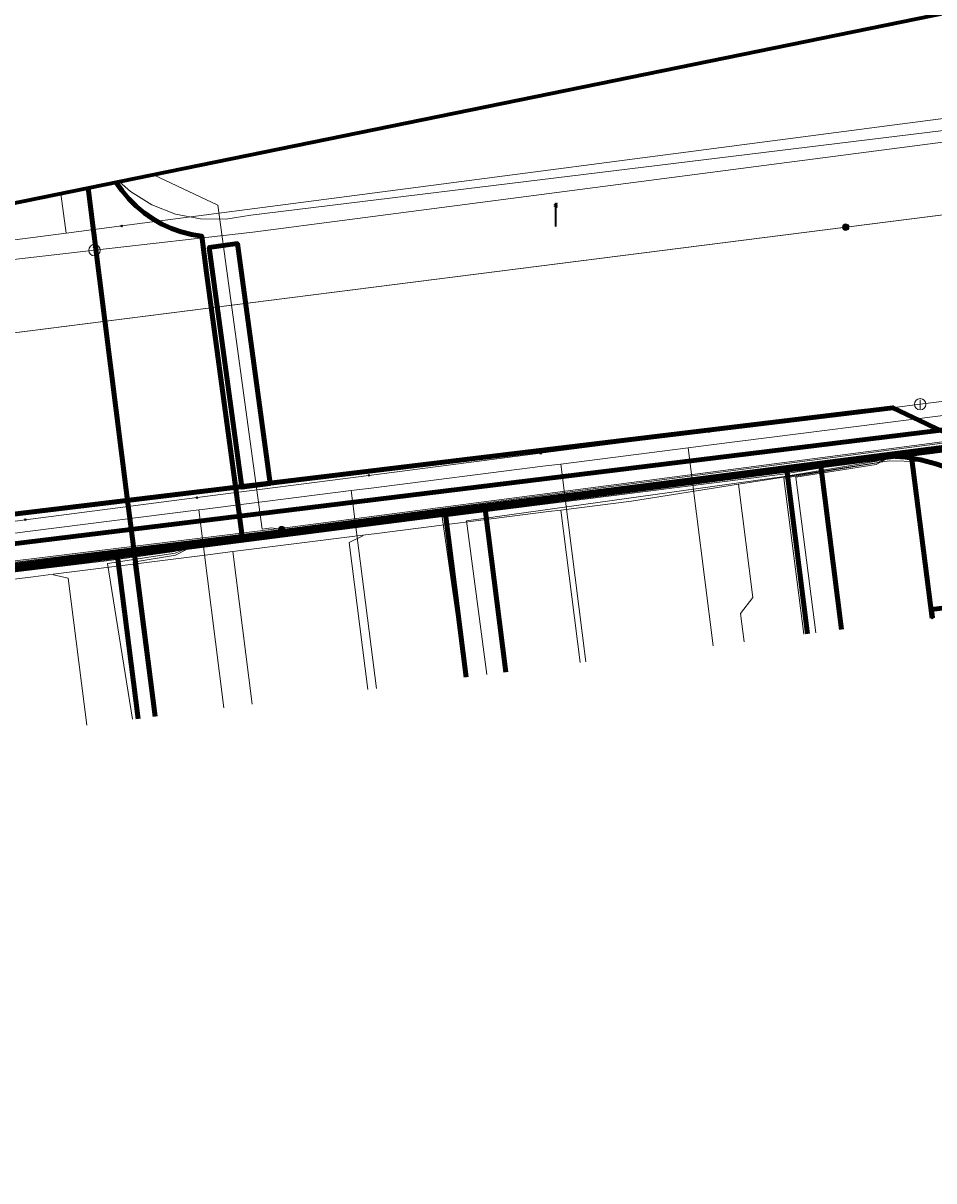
# Model space of a CAD drawing. Extents: x 152558 to 154479, y 462974 to 463683.
# Tile 33 of 256: x 152790 to 152822, y 463603 to 463643. Entities that reach past the tile are written whole.
import ezdxf
from ezdxf.enums import TextEntityAlignment as Align
from ezdxf.lldxf.tags import DXFTag

# ---------------------------------------------------------------- set-up
doc = ezdxf.new("R2010")
doc.units = 0
doc.header["$LTSCALE"] = 0.2
doc.layers.get('0').update_dxf_attribs({"linetype": 'CONTINUOUS'})
for name, color, linetype, lineweight in [('B-RO-KL-DATA_COAXIAAL_17_ZIGGO BV-G', 90, 'KL-DATA-N', 18), ('B-RO-KL-DATA_COAXIAAL_7_ZIGGO BV-G', 90, 'KL-DATA-N', 18), ('B-RO-KL-DATA_DUCT_ZIGGO BV-G', 90, 'CONTINUOUS', 100), ('B-RO-KL-DATA_HULPSTUK_KPN BV-S', 90, 'CONTINUOUS', 25), ('B-RO-KL-DATA_HULPSTUK_REGGEFIBER OPERATOR BV-S', 90, 'CONTINUOUS', 25), ('B-RO-KL-DATA_HULPSTUK_STEDIN NETBEHEER BV-S', 90, 'CONTINUOUS', 25), ('B-RO-KL-DATA_KABELBED_KPN BV-G', 90, 'CONTINUOUS', 100), ('B-RO-KL-DATA_KABELBED_ZIGGO BV-G', 90, 'CONTINUOUS', 100), ('B-RO-KL-DATA_MANTELBUIS_ASBESTCEMENT_KPN BV-G', 90, 'CONTINUOUS', 100), ('B-RO-KL-DATA_MANTELBUIS_ZIGGO BV-G', 90, 'CONTINUOUS', 100), ('B-RO-KL-DATA_REGGEFIBER OPERATOR BV-G', 90, 'KL-DATA-N', 18), ('B-RO-KL-DATA_STEDIN NETBEHEER BV-G', 90, 'KL-DATA-N', 18), ('B-RO-KL-ET_LS_400 V_STEDIN NETBEHEER BV-G', 190, 'KL-LS-N', 18), ('B-RO-KL-ET_LS_GEMEENTE AMERSFOORT-S', 190, 'CONTINUOUS', 25), ('B-RO-KL-ET_LS_MANTELBUIS_GIETIJZER_50_STEDIN NETBEHEER BV-G', 190, 'CONTINUOUS', 100), ('B-RO-KL-ET_MS_10 KV_STEDIN NETBEHEER BV-G', 130, 'KL-MS-N', 18), ('B-RO-KL-ET_MS_HULPSTUK_STEDIN NETBEHEER BV-S', 130, 'CONTINUOUS', 25), ('B-RO-KL-ET_MS_MANTELBUIS_GIETIJZER_50_STEDIN NETBEHEER BV-G', 130, 'CONTINUOUS', 100), ('B-RO-KL-GAS_LD_HULPSTUK_STEDIN NETBEHEER BV-S', 50, 'CONTINUOUS', 25), ('B-RO-KL-GAS_LD_PE_32_0.1 BAR_STEDIN NETBEHEER BV-G', 50, 'KL-GAS-LD-N', 18), ('B-RO-KL-GAS_LD_PVC_160_0.1 BAR_STEDIN NETBEHEER BV-G', 50, 'KL-GAS-LD-N', 18), ('B-RO-KL-GAS_LD_PVC_63_0.1 BAR_STEDIN NETBEHEER BV-G', 50, 'KL-GAS-LD-N', 18), ('B-RO-KL-WATER_100_VITENS-G', 170, 'KL-WATER-N', 18), ('B-RO-KL-WATER_HULPSTUK_VITENS-S', 170, 'CONTINUOUS', 25), ('B-RO-OG-INFO_ORIENTATIEPOLYGOON-GV', 7, 'CONTINUOUS', 70)]:
    doc.layers.add(name, color=color, linetype=linetype, lineweight=lineweight)
doc.styles.add('NLCS-ISO', font='NLCS-ISO.ttf')
tags = doc.linetypes.add('KL-DATA-N', pattern='A,4,-1,[101,NLCS.SHX,S=0.5,R=0,X=0,Y=0],-1,4,-1,["D",Standard,S=1,R=0,X=-0.25,Y=-0.5],-1.5', length=12.5).pattern_tags.tags
tags[18] = DXFTag(74, 10)
tags = doc.linetypes.add('KL-GAS-LD-N', pattern='A,4,-1,[69,NLCS.SHX,S=0.5,R=0,X=0,Y=0],-1,4,-1,["L",Standard,S=1,R=0,X=0.25,Y=-0.5],-2', length=13).pattern_tags.tags
tags[18] = DXFTag(74, 10)
tags = doc.linetypes.add('KL-LS-N', pattern='A,4,-1,[103,NLCS.SHX,S=0.75,R=0,X=0,Y=0],-1,4,-1,["L",Standard,S=1,R=0,X=0,Y=-0.5],-2', length=13).pattern_tags.tags
tags[18] = DXFTag(74, 10)
tags = doc.linetypes.add('KL-MS-N', pattern='A,4,-1,[103,NLCS.SHX,S=0.75,R=0,X=0,Y=0],-1,4,-1,["M",Standard,S=1,R=0,X=0,Y=-0.5],-2', length=13).pattern_tags.tags
tags[18] = DXFTag(74, 10)
doc.linetypes.add('KL-WATER-N', pattern='A,7,-0.5,[168,NLCS.SHX,S=0.75,R=0,X=0.75,Y=0],-2', length=9.5)

# ---------------------------------------------------------------- blocks, each defined once
blk = doc.blocks.new('SKL-WTB_HULP_MOF-SO')
at = {"linetype": 'ByBlock', "lineweight": 18}
h = blk.add_hatch(color=0, dxfattribs=at)
h.dxf.hatch_style = 1
h.paths.add_polyline_path([(-0.5625, 0, 1), (0.5625, 0, 1)])
at = {"color": 0, "linetype": 'ByBlock', "lineweight": 18}
blk.add_circle((0, 0), 0.5625, dxfattribs=at)
at = {"color": 0, "linetype": 'ByBlock', "lineweight": 18, "style": 'NLCS-ISO', "flags": 1}
for tag, p in [('TYPE', (1.5, 0)), ('OMSCHRIJVING', (1.5, -3)), ('LABEL', (1.5, -1.5))]:
    blk.add_attdef(tag, p, '', height=1, dxfattribs=at)
blk = doc.blocks.new('SKL-WTB_HULP_T STUK-SO')
at = {"color": 0, "linetype": 'ByBlock', "lineweight": 18}
blk.add_circle((0, 0), 1, dxfattribs=at)
at = {"color": 0, "linetype": 'ByBlock', "lineweight": -2, "style": 'NLCS-ISO'}
blk.add_text('T', height=1, dxfattribs=at).set_placement((0, 0), align=Align.MIDDLE_CENTER)
at = {"color": 0, "linetype": 'ByBlock', "lineweight": 18, "style": 'NLCS-ISO', "flags": 1}
for tag, p in [('TYPE', (1.5, 0)), ('OMSCHRIJVING', (1.5, -3)), ('LABEL', (1.5, -1.5))]:
    blk.add_attdef(tag, p, '', height=1, dxfattribs=at)
blk = doc.blocks.new('SKL-WTB_HULP_OVERIG-SO')
at = {"color": 0, "linetype": 'ByBlock', "lineweight": 18}
for points in [[(-0.14, 0.14), (0.14, -0.14)], [(0.14, 0.14), (-0.14, -0.14)]]:
    blk.add_lwpolyline(points, dxfattribs=at)
at = {"color": 0, "linetype": 'ByBlock', "lineweight": 18, "style": 'NLCS-ISO', "flags": 1}
for tag, p in [('TYPE', (1.5, 0)), ('OMSCHRIJVING', (1.5, -3)), ('LABEL', (1.5, -1.5))]:
    blk.add_attdef(tag, p, '', height=1, dxfattribs=at)
blk = doc.blocks.new('SKL-WTB_HULP_AFSLUITER-SO')
at = {"color": 0, "linetype": 'ByBlock', "lineweight": 18}
blk.add_lwpolyline([(0, 0.8), (0, -0.8)], dxfattribs=at)
blk.add_circle((0, 0), 1, dxfattribs=at)
at = {"color": 0, "linetype": 'ByBlock', "lineweight": 18, "style": 'NLCS-ISO', "flags": 1}
for tag, p in [('TYPE', (1.5, 0)), ('OMSCHRIJVING', (1.5, -3)), ('LABEL', (1.5, -1.5))]:
    blk.add_attdef(tag, p, '', height=1, dxfattribs=at)
blk = doc.blocks.new('SKL-ET_LS_MAST-SO')
for p, q in [((-0.05, 2.07), (0.05, 2.07)), ((-0.05, -2), (0.05, -2))]:
    blk.add_line(p, q)
for points in [[(-0.05, -2), (-0.05, 2.07)], [(0.05, -2), (0.05, 2.07)], [(-0.18, 1.76), (-0.22, 1.76), (-0.22, 1.84), (-0.18, 1.84), (-0.18, 1.79)], [(-0.18, 1.49), (-0.22, 1.49), (-0.22, 1.57), (-0.18, 1.57), (-0.18, 1.52)], [(-0.18, 1.79), (-0.05, 1.79)], [(-0.18, 1.76), (-0.05, 1.76)], [(-0.18, 1.52), (-0.05, 1.52)], [(-0.18, 1.49), (-0.05, 1.49)], [(0.18, 1.92), (0.05, 1.92)], [(0.18, 1.89), (0.05, 1.89)], [(0.18, 1.66), (0.05, 1.66)], [(0.18, 1.63), (0.05, 1.63)], [(0.18, 1.39), (0.05, 1.39)], [(0.18, 1.36), (0.05, 1.36)], [(0.18, 1.89), (0.22, 1.89), (0.22, 1.97), (0.18, 1.97), (0.18, 1.92)], [(0.18, 1.63), (0.22, 1.63), (0.22, 1.71), (0.18, 1.71), (0.18, 1.66)], [(0.18, 1.36), (0.22, 1.36), (0.22, 1.44), (0.18, 1.44), (0.18, 1.39)]]:
    blk.add_lwpolyline(points)

msp = doc.modelspace()

# ---------------------------------------------------------------- linework, layer by layer
at = {"layer": 'B-RO-KL-DATA_COAXIAAL_17_ZIGGO BV-G', "flags": 128}
for points in [[(152622.715, 463602.905), (152628.53, 463603.638), (152632.797, 463604.176), (152633.95, 463604.321), (152635.904, 463604.568), (152637.981, 463604.83), (152638.378, 463604.882), (152649.603, 463606.339), (152650.199, 463606.417), (152661.523, 463607.888), (152665.55, 463608.411), (152669.901, 463608.976), (152670.161, 463609.01), (152671.488, 463609.182), (152678.11, 463610.321), (152680.49, 463610.632), (152686.24, 463611.385), (152693.181, 463612.293), (152694.372, 463612.449), (152698.935, 463613.046), (152702.968, 463613.555), (152714.591, 463615.022), (152717.963, 463615.456), (152726.81, 463616.596), (152728.496, 463616.813), (152737.244, 463617.941), (152738.236, 463618.069), (152739.822, 463618.273), (152743.154, 463618.703), (152748.272, 463619.361), (152758.011, 463620.616), (152761.699, 463621.091), (152767.002, 463621.775), (152775.235, 463622.233), (152780.649, 463622.93), (152784.557, 463623.433), (152792.844, 463624.5), (152793.439, 463624.577), (152804.358, 463625.983), (152805.747, 463626.162), (152816.34, 463627.526), (152817.531, 463627.679), (152820.701, 463628.087), (152822.904, 463628.371), (152823.354, 463628.426), (152825.834, 463628.731), (152830.817, 463629.343), (152831.593, 463629.438), (152831.79, 463629.462), (152835.96, 463629.975), (152840.324, 463630.531), (152854.766, 463632.369), (152859.897, 463633.036), (152876.677, 463635.219), (152876.527, 463636.147), (152875.15, 463644.67), (152874.931, 463646.026), (152874.295, 463649.959)], [(152622.715, 463602.905), (152628.53, 463603.638), (152632.797, 463604.176), (152633.95, 463604.321), (152635.904, 463604.568), (152637.981, 463604.83), (152638.378, 463604.882), (152649.603, 463606.339), (152650.199, 463606.417), (152661.523, 463607.888), (152665.55, 463608.411), (152669.901, 463608.976), (152670.161, 463609.01), (152671.488, 463609.182), (152678.11, 463610.321), (152680.49, 463610.632), (152686.24, 463611.385), (152693.181, 463612.293), (152694.372, 463612.449), (152698.935, 463613.046), (152702.968, 463613.555), (152714.591, 463615.022), (152717.963, 463615.456), (152726.81, 463616.596), (152728.496, 463616.813), (152737.244, 463617.941), (152738.236, 463618.069), (152739.822, 463618.273), (152743.154, 463618.703), (152748.272, 463619.361), (152758.011, 463620.616), (152761.699, 463621.091), (152767.002, 463621.775), (152775.235, 463622.233), (152780.649, 463622.93), (152784.557, 463623.433), (152792.844, 463624.5), (152793.439, 463624.577), (152804.358, 463625.983), (152805.747, 463626.162), (152816.34, 463627.526), (152817.531, 463627.679), (152820.701, 463628.087), (152822.904, 463628.371), (152823.354, 463628.426), (152825.834, 463628.731), (152830.817, 463629.343), (152831.593, 463629.438), (152831.79, 463629.462), (152835.96, 463629.975), (152840.324, 463630.531), (152854.766, 463632.369), (152859.897, 463633.036), (152876.677, 463635.219), (152876.527, 463636.147), (152875.15, 463644.67), (152874.931, 463646.026), (152874.295, 463649.959)], [(152791.809, 463637.43), (152792.073, 463635.351), (152793.199, 463626.47), (152819.068, 463629.599), (152820.064, 463629.719), (152821.243, 463629.16), (152821.658, 463628.963), (152821.672, 463628.956), (152822.904, 463628.371), (152823.354, 463628.426), (152825.834, 463628.731), (152830.817, 463629.343), (152831.593, 463629.438), (152831.79, 463629.462), (152835.96, 463629.975), (152840.324, 463630.531), (152854.766, 463632.369), (152859.897, 463633.036), (152876.677, 463635.219), (152876.527, 463636.147), (152875.15, 463644.67), (152874.931, 463646.026), (152874.295, 463649.959)], [(152791.809, 463637.43), (152792.073, 463635.351), (152793.199, 463626.47), (152819.068, 463629.599), (152820.064, 463629.719), (152821.243, 463629.16), (152821.658, 463628.963), (152821.672, 463628.956), (152822.904, 463628.371), (152823.354, 463628.426), (152825.834, 463628.731), (152830.817, 463629.343), (152831.593, 463629.438), (152831.79, 463629.462), (152835.96, 463629.975), (152840.324, 463630.531), (152854.766, 463632.369), (152859.897, 463633.036), (152876.677, 463635.219), (152876.527, 463636.147), (152875.15, 463644.67), (152874.931, 463646.026), (152874.295, 463649.959)], [(152839.647, 463642.674), (152838.624, 463641.795), (152840.324, 463630.531), (152835.96, 463629.975), (152831.79, 463629.462), (152831.593, 463629.438), (152830.817, 463629.343), (152825.834, 463628.731), (152823.354, 463628.426), (152822.904, 463628.371), (152821.672, 463628.956), (152821.658, 463628.963), (152821.243, 463629.16), (152820.064, 463629.719), (152819.068, 463629.599), (152793.199, 463626.47), (152739.628, 463619.992), (152738.88, 463626.623)], [(152791.809, 463637.43), (152792.073, 463635.351), (152793.199, 463626.47), (152819.068, 463629.599), (152820.064, 463629.719), (152821.243, 463629.16), (152821.658, 463628.963), (152821.672, 463628.956), (152822.904, 463628.371), (152823.354, 463628.426), (152825.834, 463628.731), (152830.817, 463629.343), (152831.593, 463629.438), (152831.79, 463629.462), (152835.96, 463629.975), (152840.324, 463630.531), (152838.624, 463641.795), (152839.647, 463642.674)], [(152791.809, 463637.43), (152792.073, 463635.351), (152793.199, 463626.47), (152793.439, 463624.577), (152792.844, 463624.5), (152784.557, 463623.433), (152780.649, 463622.93), (152775.235, 463622.233), (152767.002, 463621.775), (152761.699, 463621.091), (152758.011, 463620.616), (152748.272, 463619.361), (152743.154, 463618.703), (152739.822, 463618.273), (152738.236, 463618.069), (152737.244, 463617.941), (152728.496, 463616.813), (152726.81, 463616.596), (152717.963, 463615.456), (152714.591, 463615.022), (152702.968, 463613.555), (152698.935, 463613.046), (152694.372, 463612.449), (152693.181, 463612.293), (152686.24, 463611.385), (152680.49, 463610.632), (152678.11, 463610.321), (152671.488, 463609.182), (152670.161, 463609.01), (152669.901, 463608.976), (152665.55, 463608.411), (152661.523, 463607.888), (152650.199, 463606.417), (152649.603, 463606.339), (152638.378, 463604.882), (152637.981, 463604.83), (152635.904, 463604.568)], [(152791.809, 463637.43), (152792.073, 463635.351), (152793.199, 463626.47), (152793.439, 463624.577), (152804.358, 463625.983), (152805.747, 463626.162), (152816.34, 463627.526), (152817.531, 463627.679), (152820.701, 463628.087), (152822.904, 463628.371), (152830.82, 463629.283), (152830.966, 463628.122), (152832.107, 463619.078), (152832.532, 463615.705), (152833.415, 463608.709), (152833.515, 463607.915), (152834.679, 463598.688), (152834.841, 463597.399), (152835.588, 463591.475), (152836.404, 463585.008), (152836.454, 463584.613), (152836.542, 463584.154), (152836.71, 463583.719), (152836.888, 463583.258), (152837.149, 463582.839), (152837.314, 463582.574), (152837.363, 463582.164), (152837.442, 463581.512), (152838.76, 463570.566), (152838.599, 463570.252), (152838.488, 463569.917), (152838.376, 463569.578), (152838.316, 463569.226), (152838.257, 463568.874), (152838.252, 463568.517), (152838.247, 463568.164), (152838.295, 463567.814), (152838.652, 463567.767), (152838.652, 463567.434), (152839.058, 463564.202), (152838.767, 463564.165), (152838.832, 463563.669), (152840.074, 463554.07), (152840.19, 463553.177), (152840.437, 463553.209), (152841.63, 463543.71), (152841.8, 463542.353), (152841.548, 463542.288), (152842.237, 463533.342), (152842.291, 463532.642), (152842.656, 463527.901), (152842.823, 463527.061), (152842.9, 463526.209), (152842.978, 463525.352), (152842.972, 463524.972), (152842.968, 463524.736), (152842.964, 463524.491), (152842.964, 463524.471), (152842.951, 463523.63), (152842.846, 463522.776), (152842.741, 463521.926), (152842.549, 463521.095), (152842.028, 463519.358), (152840.838, 463515.392), (152838.293, 463506.91), (152837.919, 463505.665), (152837.035, 463502.719), (152836.219, 463500), (152836.106, 463499.588), (152836.05, 463499.386), (152835.886, 463498.438), (152835.908, 463497.473), (152836.114, 463496.53), (152836.498, 463495.645), (152837.044, 463494.849), (152837.733, 463494.174), (152838.54, 463493.643), (152839.434, 463493.279), (152840.821, 463492.862), (152856.538, 463488.136)]]:
    msp.add_lwpolyline(points, dxfattribs=at)
at = {"layer": 'B-RO-KL-DATA_COAXIAAL_7_ZIGGO BV-G', "flags": 128}
for points in [[(152768.216, 463612.963), (152767.808, 463615.527), (152767.002, 463621.775), (152775.235, 463622.233), (152780.649, 463622.93), (152784.557, 463623.433), (152792.844, 463624.5), (152793.439, 463624.577), (152804.358, 463625.983), (152805.747, 463626.162), (152816.34, 463627.526), (152817.531, 463627.679), (152820.701, 463628.087), (152821.441, 463622.339)], [(152768.216, 463612.963), (152767.808, 463615.527), (152767.002, 463621.775), (152775.235, 463622.233), (152780.649, 463622.93), (152784.557, 463623.433), (152792.844, 463624.5), (152793.439, 463624.577), (152804.358, 463625.983), (152805.747, 463626.162), (152816.34, 463627.526), (152817.068, 463621.785)], [(152768.216, 463612.963), (152767.808, 463615.527), (152767.002, 463621.775), (152775.235, 463622.233), (152780.649, 463622.93), (152784.557, 463623.433), (152792.844, 463624.5), (152793.439, 463624.577), (152804.358, 463625.983), (152805.747, 463626.162), (152806.473, 463620.439)], [(152768.216, 463612.963), (152767.808, 463615.527), (152767.002, 463621.775), (152775.235, 463622.233), (152780.649, 463622.93), (152784.557, 463623.433), (152792.844, 463624.5), (152793.439, 463624.577), (152804.358, 463625.983), (152805.084, 463620.263)], [(152768.216, 463612.963), (152767.808, 463615.527), (152767.002, 463621.775), (152775.235, 463622.233), (152780.649, 463622.93), (152784.557, 463623.433), (152792.844, 463624.5), (152793.439, 463624.577), (152794.161, 463618.884)], [(152768.216, 463612.963), (152767.808, 463615.527), (152767.002, 463621.775), (152775.235, 463622.233), (152780.649, 463622.93), (152784.557, 463623.433), (152792.844, 463624.5), (152793.566, 463618.804)]]:
    msp.add_lwpolyline(points, dxfattribs=at)
at = {"layer": 'B-RO-KL-DATA_DUCT_ZIGGO BV-G', "flags": 128}
for points in [[(152636.196, 463605.657), (152669.724, 463610.253), (152698.779, 463614.236), (152699.762, 463615.171), (152739.628, 463619.992), (152793.199, 463626.47), (152820.064, 463629.719), (152821.243, 463629.16), (152821.658, 463628.963), (152821.672, 463628.956), (152822.904, 463628.371), (152831.593, 463629.438), (152840.324, 463630.531), (152876.677, 463635.219), (152896.622, 463637.813), (152897.393, 463637.913)], [(152876.677, 463635.219), (152840.324, 463630.531), (152831.593, 463629.438), (152822.904, 463628.371), (152821.672, 463628.956), (152821.658, 463628.963), (152821.243, 463629.16), (152820.064, 463629.719), (152793.199, 463626.47), (152739.628, 463619.992), (152699.762, 463615.171), (152698.779, 463614.236), (152669.724, 463610.253), (152636.196, 463605.657)], [(152876.677, 463635.219), (152840.324, 463630.531), (152831.593, 463629.438), (152822.904, 463628.371), (152821.672, 463628.956), (152821.658, 463628.963), (152821.243, 463629.16), (152820.064, 463629.719), (152793.199, 463626.47), (152739.628, 463619.992), (152699.762, 463615.171), (152698.779, 463614.236), (152669.724, 463610.253), (152636.196, 463605.657)], [(152876.677, 463635.219), (152840.324, 463630.531), (152831.593, 463629.438), (152822.904, 463628.371), (152821.672, 463628.956), (152821.658, 463628.963), (152821.243, 463629.16), (152820.064, 463629.719), (152793.199, 463626.47), (152739.628, 463619.992), (152699.762, 463615.171), (152698.779, 463614.236), (152669.724, 463610.253), (152636.196, 463605.657)], [(152876.677, 463635.219), (152840.324, 463630.531), (152831.593, 463629.438), (152822.904, 463628.371), (152821.672, 463628.956), (152821.658, 463628.963), (152821.243, 463629.16), (152820.064, 463629.719), (152793.199, 463626.47), (152739.628, 463619.992), (152699.762, 463615.171), (152698.779, 463614.236), (152669.724, 463610.253), (152636.196, 463605.657)], [(152876.677, 463635.219), (152840.324, 463630.531), (152831.593, 463629.438), (152822.904, 463628.371), (152821.672, 463628.956), (152821.658, 463628.963), (152821.243, 463629.16), (152820.064, 463629.719), (152793.199, 463626.47), (152739.628, 463619.992), (152699.762, 463615.171), (152698.779, 463614.236), (152669.724, 463610.253), (152636.196, 463605.657)], [(152876.677, 463635.219), (152840.324, 463630.531), (152831.593, 463629.438), (152822.904, 463628.371), (152821.672, 463628.956), (152821.658, 463628.963), (152821.243, 463629.16), (152820.064, 463629.719), (152793.199, 463626.47), (152739.628, 463619.992), (152699.762, 463615.171), (152698.779, 463614.236), (152669.724, 463610.253), (152636.196, 463605.657)], [(152876.677, 463635.219), (152840.324, 463630.531), (152831.593, 463629.438), (152822.904, 463628.371), (152821.672, 463628.956), (152821.658, 463628.963), (152821.243, 463629.16), (152820.064, 463629.719), (152793.199, 463626.47), (152739.628, 463619.992), (152699.762, 463615.171), (152698.779, 463614.236), (152669.724, 463610.253), (152636.196, 463605.657)], [(152636.196, 463605.657), (152669.724, 463610.253), (152698.779, 463614.236), (152699.762, 463615.171), (152739.628, 463619.992), (152793.199, 463626.47), (152820.064, 463629.719), (152821.243, 463629.16)]]:
    msp.add_lwpolyline(points, dxfattribs=at)
at = {"layer": 'B-RO-KL-DATA_KABELBED_KPN BV-G', "flags": 128}
for points in [[(152792.795, 463637.631), (152793.005, 463637.331), (152793.241, 463637.05), (152793.501, 463636.792), (152793.783, 463636.558), (152794.084, 463636.349), (152794.403, 463636.169), (152794.737, 463636.017), (152795.082, 463635.895), (152795.437, 463635.804), (152795.799, 463635.745), (152795.972, 463634.462)], [(152795.973, 463634.455), (152797.028, 463626.625)], [(152795.973, 463634.455), (152797.124, 463625.919), (152797.22, 463625.206), (152797.22, 463625.206)], [(152854.657, 463633.161), (152851.882, 463632.793), (152835.87, 463630.669), (152832.839, 463630.683), (152822.807, 463629.064), (152797.124, 463625.919), (152775.1, 463623.223)], [(152834.694, 463629.988), (152819.42, 463628.023)], [(152797.219, 463625.206), (152797.22, 463625.206), (152812.964, 463627.193), (152819.42, 463628.023)], [(152831.65, 463578.705), (152829.596, 463594.532), (152829.144, 463598.012), (152825.98, 463622.399), (152825.978, 463622.409), (152825.914, 463622.905), (152825.851, 463623.2), (152825.703, 463623.724), (152825.509, 463624.233), (152825.272, 463624.724), (152824.993, 463625.192), (152824.675, 463625.635), (152824.319, 463626.048), (152823.93, 463626.429), (152823.508, 463626.774), (152823.059, 463627.082), (152822.584, 463627.349), (152822.088, 463627.575), (152821.574, 463627.757), (152821.047, 463627.893), (152820.509, 463627.983), (152819.966, 463628.027), (152819.421, 463628.023)], [(152776.412, 463622.582), (152776.458, 463622.588), (152797.219, 463625.206)], [(152825.98, 463622.399), (152825.978, 463622.409), (152825.876, 463623.203), (152825.851, 463623.2), (152821.413, 463622.639), (152821.451, 463622.341)]]:
    msp.add_lwpolyline(points, dxfattribs=at)
at = {"layer": 'B-RO-KL-DATA_KABELBED_ZIGGO BV-G', "flags": 128}
for points in [[(152793.199, 463626.47), (152791.809, 463637.43)], [(152793.199, 463626.47), (152820.064, 463629.719), (152821.243, 463629.16)], [(152821.243, 463629.16), (152821.658, 463628.963)], [(152817.531, 463627.679), (152820.701, 463628.087)], [(152820.701, 463628.087), (152822.904, 463628.371)], [(152820.701, 463628.087), (152821.441, 463622.339)], [(152816.34, 463627.526), (152817.531, 463627.679)], [(152817.531, 463627.679), (152818.259, 463621.936)], [(152805.747, 463626.162), (152816.34, 463627.526)], [(152817.068, 463621.785), (152816.34, 463627.526)], [(152739.628, 463619.992), (152793.199, 463626.47)], [(152793.439, 463624.577), (152793.199, 463626.47)], [(152793.439, 463624.577), (152804.358, 463625.983)], [(152804.358, 463625.983), (152805.747, 463626.162)], [(152805.084, 463620.263), (152804.358, 463625.983)], [(152806.473, 463620.439), (152805.747, 463626.162)], [(152784.557, 463623.433), (152792.844, 463624.5)], [(152792.844, 463624.5), (152793.439, 463624.577)], [(152792.844, 463624.5), (152793.566, 463618.804)], [(152794.161, 463618.884), (152793.439, 463624.577)]]:
    msp.add_lwpolyline(points, dxfattribs=at)
at = {"layer": 'B-RO-KL-DATA_MANTELBUIS_ASBESTCEMENT_KPN BV-G', "flags": 128}
msp.add_lwpolyline([(152795.973, 463634.455), (152797.028, 463626.625)], dxfattribs=at)
at = {"layer": 'B-RO-KL-DATA_MANTELBUIS_ZIGGO BV-G', "flags": 128}
msp.add_lwpolyline([(152699.762, 463615.171), (152819.068, 463629.599)], dxfattribs=at)
at = {"layer": 'B-RO-KL-DATA_REGGEFIBER OPERATOR BV-G', "flags": 128}
for points in [[(152801.958, 463544.42), (152803.494, 463544.568), (152812.935, 463545.857), (152814.139, 463546.065), (152823.572, 463547.216), (152824.755, 463547.439), (152831.271, 463548.288), (152833.112, 463549.254), (152834.343, 463551.468), (152834.59, 463553.601), (152834.21, 463555.78), (152832.777, 463567.119), (152832.484, 463569.684), (152831.07, 463580.077), (152831.002, 463580.879), (152829.936, 463589.097), (152829.687, 463591.026), (152829.589, 463591.992), (152828.363, 463601.458), (152827.334, 463609.948), (152826.619, 463615.705), (152825.359, 463625.445), (152825.098, 463627.27), (152824.861, 463628.054), (152824.349, 463628.395), (152823.598, 463628.554), (152822.89, 463628.538), (152820.255, 463628.153), (152816.208, 463627.534), (152804.371, 463626.132), (152793.355, 463624.637), (152792.459, 463624.551), (152781.6, 463623.279), (152780.66, 463623.175), (152775.189, 463622.303), (152773.668, 463621.936), (152771.207, 463621.544), (152766.996, 463621.044), (152765.883, 463622.329), (152762.821, 463621.973), (152749.966, 463620.412)], [(152805.05, 463620.266), (152804.243, 463625.884), (152816.197, 463627.394), (152819.49, 463627.923), (152820.255, 463628.153)], [(152805.806, 463620.362), (152805.096, 463625.75), (152816.245, 463627.311), (152819.511, 463627.846), (152820.255, 463628.153)], [(152816.934, 463621.772), (152816.23, 463627.246), (152819.513, 463627.793), (152820.255, 463628.153)], [(152817.356, 463621.825), (152816.655, 463627.285), (152819.482, 463627.732), (152820.255, 463628.153)], [(152782.304, 463617.385), (152781.634, 463622.681), (152781.606, 463623.037), (152792.454, 463624.351), (152793.406, 463624.473), (152794.847, 463624.681), (152795.656, 463624.949)], [(152793.373, 463618.787), (152792.491, 463624.252), (152794.872, 463624.611), (152795.656, 463624.949)], [(152794.093, 463618.878), (152793.398, 463624.302), (152794.876, 463624.541), (152795.656, 463624.949)]]:
    msp.add_lwpolyline(points, dxfattribs=at)
at = {"layer": 'B-RO-KL-DATA_STEDIN NETBEHEER BV-G', "flags": 128}
for points in [[(153030.251, 463677.736), (153027.295, 463677.946), (153026.852, 463673.491), (153026.72, 463668.826), (153026.121, 463664.048), (153025.812, 463663.481), (153008.144, 463662.209), (152990.266, 463657.777), (152968.069, 463650.151), (152948.014, 463644.582), (152930.302, 463642.495), (152832.527, 463630.039), (152823.319, 463628.727), (152799, 463625.545), (152775.186, 463622.63), (152763.47, 463621.018), (152712.314, 463614.224), (152706.201, 463613.227), (152674.096, 463609.016), (152638.04, 463604.384), (152619.28, 463602.203)], [(152729.539, 463624.716), (152729.601, 463624.673), (152742.312, 463626.394), (152853.984, 463640.579), (152945.18, 463653.001), (152948.763, 463659.177), (152956.273, 463660.744), (152962.022, 463662.888), (152984.145, 463670.702), (152990.003, 463673.778), (152991.679, 463674.471)], [(152794.107, 463637.899), (152796.361, 463636.831), (152797.918, 463625.463), (152798.251, 463625.504), (152798.608, 463625.445)], [(152798.608, 463625.445), (152823.326, 463628.677), (152832.388, 463629.968), (152832.565, 463629.946), (152832.754, 463629.816), (152832.975, 463629.57), (152833.138, 463629.27), (152833.359, 463628.971), (152833.646, 463628.679), (152834.138, 463628.46)], [(152700.516, 463612.532), (152706.22, 463613.28), (152712.306, 463614.273), (152763.477, 463620.968), (152775.193, 463622.58), (152798.608, 463625.445)]]:
    msp.add_lwpolyline(points, dxfattribs=at)
at = {"layer": 'B-RO-KL-ET_LS_400 V_STEDIN NETBEHEER BV-G', "flags": 128}
for points in [[(152899.941, 463651.438), (152899.705, 463650.901), (152899.373, 463650.423), (152898.956, 463650.017), (152898.469, 463649.698), (152897.929, 463649.477), (152879.633, 463647.075), (152874.669, 463646.476), (152858.044, 463643.997), (152855.18, 463643.57), (152832.759, 463640.79), (152800.868, 463636.893), (152797.518, 463636.484), (152796.643, 463636.338), (152795.754, 463636.35), (152794.882, 463636.521), (152794.054, 463636.844), (152793.297, 463637.309), (152792.911, 463637.655)], [(152827.904, 463607.201), (152826.979, 463615.349), (152825.994, 463622.219), (152825.888, 463622.962), (152825.077, 463624.819), (152824.452, 463625.767), (152823.734, 463626.627), (152823.056, 463627.109), (152821.98, 463627.597), (152820.971, 463627.83), (152819.935, 463627.861), (152814.646, 463627.034), (152813.612, 463626.872), (152810.892, 463626.446), (152808.41, 463626.132), (152807.977, 463626.077), (152801.947, 463625.313), (152801.451, 463625.25), (152796.886, 463624.673), (152795.917, 463624.55), (152790.589, 463623.875), (152789.887, 463623.786), (152784.833, 463623.163), (152783.92, 463623.054), (152763.523, 463620.622), (152742.024, 463617.809), (152732.494, 463616.562), (152722.011, 463615.191), (152713.88, 463614.128), (152712.33, 463613.919), (152712.044, 463613.719), (152711.629, 463613.278), (152711.163, 463612.628), (152710.794, 463612.075), (152710.256, 463611.578), (152709.493, 463611.239), (152703.508, 463610.465), (152701.791, 463614), (152701.126, 463618.914)], [(152814.843, 463621.504), (152814.717, 463622.496), (152815.15, 463623.055), (152814.646, 463627.034)], [(152809.089, 463620.775), (152808.41, 463626.132)], [(152801.633, 463619.831), (152800.98, 463624.989), (152801.454, 463625.23), (152801.451, 463625.25)], [(152797.565, 463619.315), (152796.886, 463624.673)], [(152791.763, 463618.58), (152791.11, 463623.739), (152790.592, 463623.855), (152790.589, 463623.875)]]:
    msp.add_lwpolyline(points, dxfattribs=at)
at = {"layer": 'B-RO-KL-ET_LS_MANTELBUIS_GIETIJZER_50_STEDIN NETBEHEER BV-G', "flags": 128}
msp.add_lwpolyline([(152796.556, 463635.416), (152796.061, 463635.349), (152797.213, 463626.929), (152798.204, 463627.064), (152797.052, 463635.484), (152796.556, 463635.416)], dxfattribs=at)
at = {"layer": 'B-RO-KL-ET_MS_10 KV_STEDIN NETBEHEER BV-G', "flags": 128}
for points in [[(152940.601, 463652.141), (152853.984, 463640.579), (152818.408, 463636.06)], [(152818.408, 463636.06), (152742.312, 463626.394), (152729.601, 463624.673), (152729.539, 463624.716)]]:
    msp.add_lwpolyline(points, dxfattribs=at)
at = {"layer": 'B-RO-KL-ET_MS_MANTELBUIS_GIETIJZER_50_STEDIN NETBEHEER BV-G', "flags": 128}
msp.add_lwpolyline([(152796.556, 463635.416), (152796.061, 463635.349), (152797.213, 463626.929), (152798.204, 463627.064), (152797.052, 463635.484), (152796.556, 463635.416)], dxfattribs=at)
at = {"layer": 'B-RO-KL-GAS_LD_PE_32_0.1 BAR_STEDIN NETBEHEER BV-G', "flags": 128}
for points in [[(152813.752, 463621.366), (152812.872, 463628.311)], [(152809.287, 463620.8), (152808.407, 463627.746)], [(152801.931, 463619.868), (152801.051, 463626.814)], [(152796.573, 463619.19), (152795.693, 463626.135)]]:
    msp.add_lwpolyline(points, dxfattribs=at)
at = {"layer": 'B-RO-KL-GAS_LD_PVC_160_0.1 BAR_STEDIN NETBEHEER BV-G', "flags": 128}
msp.add_lwpolyline([(152764.621, 463622.029), (152765.03, 463622.225), (152775.073, 463623.523), (152783.656, 463624.61), (152784.038, 463624.658), (152788.602, 463625.237), (152789.686, 463625.374), (152795.693, 463626.135), (152795.716, 463626.138), (152801.051, 463626.814), (152801.746, 463626.902), (152807.776, 463627.666), (152808.407, 463627.746), (152812.872, 463628.311), (152813.682, 463628.414), (152822.753, 463629.562), (152828.865, 463630.277), (152831.598, 463629.398)], dxfattribs=at)
at = {"layer": 'B-RO-KL-GAS_LD_PVC_63_0.1 BAR_STEDIN NETBEHEER BV-G', "flags": 128}
for points in [[(152792.034, 463635.251), (152797.598, 463635.889), (152800.998, 463636.332), (152832.849, 463640.479), (152835.272, 463640.795), (152841.971, 463641.627)], [(152791.741, 463637.416), (152792.034, 463635.251)], [(152783.917, 463634.32), (152792.034, 463635.251)]]:
    msp.add_lwpolyline(points, dxfattribs=at)
at = {"layer": 'B-RO-KL-WATER_100_VITENS-G', "flags": 128}
for points in [[(152792.992, 463636.106), (152800.896, 463637.138), (152832.745, 463641.297), (152842.669, 463642.593)], [(152791.044, 463635.852), (152790.856, 463637.235)], [(152791.044, 463635.852), (152784.899, 463635.049)], [(152792.992, 463636.106), (152791.044, 463635.852)], [(152829.991, 463630.921), (152822.691, 463630.058), (152821.022, 463629.843)], [(152821.022, 463629.843), (152813.595, 463628.885), (152807.694, 463628.123), (152801.665, 463627.345), (152795.636, 463626.567), (152789.608, 463625.789), (152783.579, 463625.011), (152769.001, 463623.13)]]:
    msp.add_lwpolyline(points, dxfattribs=at)
at = {"layer": 'B-RO-OG-INFO_ORIENTATIEPOLYGOON-GV', "flags": 128}
msp.add_lwpolyline([(152558, 463387), (153001, 463152), (154184, 462974), (154479, 462991), (154348, 463253), (154416, 463495), (154184, 463676), (154096, 463676), (153945, 463663), (153854, 463451), (153015, 463683), (152584, 463595)], close=True, dxfattribs=at)

# ---------------------------------------------------------------- block references
at = {"layer": 'B-RO-KL-DATA_HULPSTUK_KPN BV-S', "xscale": 0.2, "yscale": 0.2, "zscale": 0.2}
for p in [(152795.972, 463634.462), (152795.973, 463634.455), (152819.42, 463628.023), (152819.42, 463628.023), (152819.421, 463628.023), (152797.219, 463625.206), (152797.219, 463625.206), (152797.22, 463625.206), (152821.451, 463622.341)]:
    msp.add_blockref('SKL-WTB_HULP_OVERIG-SO', p, dxfattribs=at)
at = {"layer": 'B-RO-KL-DATA_HULPSTUK_REGGEFIBER OPERATOR BV-S', "xscale": 0.2, "yscale": 0.2, "zscale": 0.2}
for p in [(152813.9, 463627.3), (152816.654, 463627.546), (152808, 463626.6), (152801.8, 463625.8), (152795.8, 463625), (152789.9, 463624.3)]:
    msp.add_blockref('SKL-WTB_HULP_OVERIG-SO', p, dxfattribs=at)
at = {"layer": 'B-RO-KL-DATA_HULPSTUK_STEDIN NETBEHEER BV-S', "xscale": 0.2, "yscale": 0.2, "zscale": 0.2}
msp.add_blockref('SKL-WTB_HULP_MOF-SO', (152798.608, 463625.445), dxfattribs=at)
at = {"layer": 'B-RO-KL-ET_LS_GEMEENTE AMERSFOORT-S', "xscale": 0.2, "yscale": 0.2, "zscale": 0.2}
msp.add_blockref('SKL-ET_LS_MAST-SO', (152808.23, 463636.493), dxfattribs=at)
at = {"layer": 'B-RO-KL-ET_MS_HULPSTUK_STEDIN NETBEHEER BV-S', "xscale": 0.2, "yscale": 0.2, "zscale": 0.2}
msp.add_blockref('SKL-WTB_HULP_MOF-SO', (152818.408, 463636.06), dxfattribs=at)
at = {"layer": 'B-RO-KL-GAS_LD_HULPSTUK_STEDIN NETBEHEER BV-S', "xscale": 0.2, "yscale": 0.2, "zscale": 0.2}
msp.add_blockref('SKL-WTB_HULP_T STUK-SO', (152792.034, 463635.251), dxfattribs=at)
at = {"layer": 'B-RO-KL-WATER_HULPSTUK_VITENS-S', "xscale": 0.2, "yscale": 0.2, "zscale": 0.2}
for name, p in [('SKL-WTB_HULP_OVERIG-SO', (152792.992, 463636.106)), ('SKL-WTB_HULP_AFSLUITER-SO', (152821.022, 463629.843)), ('SKL-WTB_HULP_OVERIG-SO', (152813.595, 463628.885)), ('SKL-WTB_HULP_OVERIG-SO', (152807.694, 463628.123)), ('SKL-WTB_HULP_OVERIG-SO', (152801.665, 463627.345)), ('SKL-WTB_HULP_OVERIG-SO', (152795.636, 463626.567)), ('SKL-WTB_HULP_OVERIG-SO', (152789.608, 463625.789))]:
    msp.add_blockref(name, p, dxfattribs=at)

doc.saveas('drawing.dxf')
